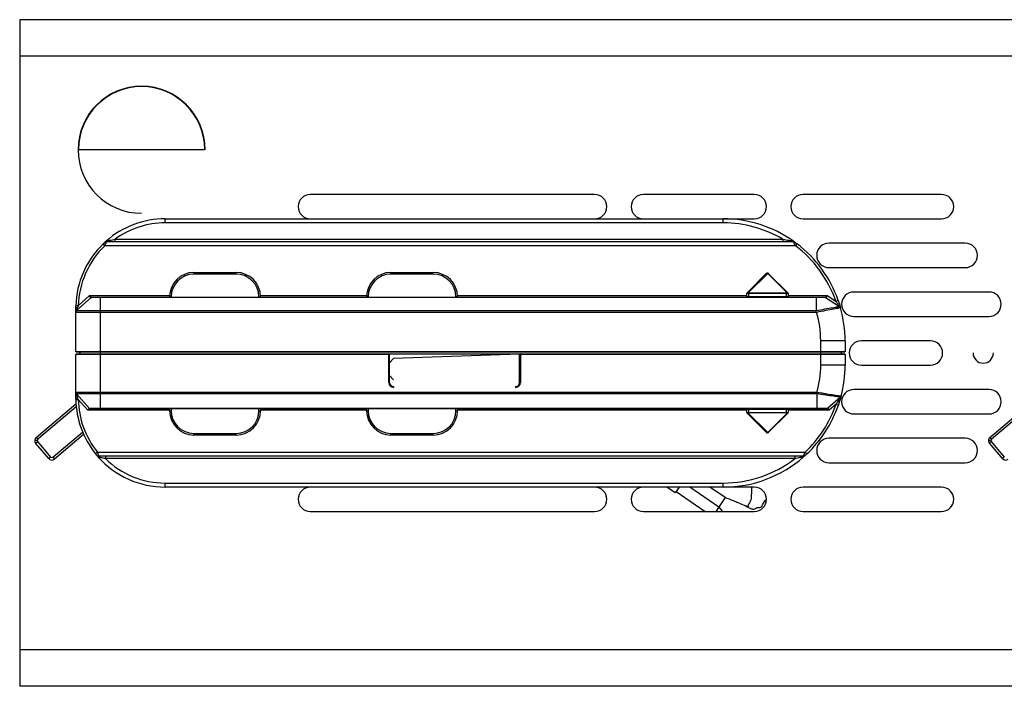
# Model space of a CAD drawing. Header units: millimetres. Extents: x -120 to 136, y 233 to 343.
# Tile 1 of 5: x -120 to 1, y 247 to 329. Entities that reach past the tile are written whole.
import ezdxf

# ---------------------------------------------------------------- set-up
doc = ezdxf.new("R2010")
doc.units = ezdxf.units.MM

msp = doc.modelspace()

# ---------------------------------------------------------------- linework, layer by layer
at = {"color": 7, "linetype": 'Continuous', "lineweight": 25}
for p, q in [((12.55, 328.86), (-119.95, 328.86)), ((-119.95, 328.86), (-119.95, 246.86)), ((12.55, 324.36), (-119.95, 324.36)), ((-97.19, 312.86), (-112.72, 312.86)), ((-49.18, 307.36), (-84.18, 307.36)), ((-29.53, 307.36), (-43.18, 307.36)), ((-6.48, 307.36), (-23.53, 307.36)), ((-102.05, 304.36), (-29.53, 304.36)), ((-102.05, 303.86), (-102.05, 304.36)), ((-33.35, 303.86), (-33.35, 304.36)), ((-23.53, 304.36), (-6.48, 304.36)), ((-33.35, 303.86), (-102.05, 303.86)), ((-108.22, 301.56), (-108.22, 301.86)), ((-108.22, 301.86), (-26.01, 301.86)), ((-26.01, 301.86), (-26.01, 301.56)), ((-109.48, 301.06), (-109.69, 301.27)), ((-109.62, 301.34), (-109.3, 301.63)), ((-24.46, 301.06), (-109.48, 301.06)), ((-109.31, 301.62), (-109.32, 301.62)), ((-109.27, 301.56), (-24.72, 301.56)), ((-24.71, 301.61), (-24.69, 301.57)), ((-24.69, 301.6), (-24.7, 301.6)), ((-24.67, 301.59), (-24.63, 301.56)), ((-24.27, 301.3), (-24.46, 301.06)), ((-3.56, 301.36), (-20.35, 301.36)), ((-20.35, 298.36), (-3.56, 298.36)), ((-98.51, 297.56), (-98.51, 297.76)), ((-98.51, 297.76), (-93.31, 297.76)), ((-93.31, 297.56), (-98.51, 297.56)), ((-93.31, 297.56), (-93.31, 297.76)), ((-74.26, 297.56), (-74.26, 297.76)), ((-74.26, 297.76), (-69.06, 297.76)), ((-69.06, 297.56), (-74.26, 297.56)), ((-69.06, 297.56), (-69.06, 297.76)), ((-30.42, 295.24), (-28.05, 297.62)), ((-27.87, 297.65), (-30.28, 295.24)), ((-25.48, 295.27), (-27.87, 297.65)), ((-27.8, 297.65), (-25.41, 295.27)), ((-111.16, 294.68), (-112.96, 293.07)), ((-112.75, 293.66), (-111.36, 294.91)), ((-111.36, 294.91), (-101.51, 294.91)), ((-110.05, 294.71), (-21.92, 294.71)), ((-110.05, 294.68), (-110.05, 293.07)), ((-21.92, 294.68), (-110.05, 294.68)), ((-101.51, 294.71), (-101.51, 294.76)), ((-101.51, 294.76), (-101.31, 294.76)), ((-101.31, 294.76), (-101.31, 294.71)), ((-90.51, 294.76), (-90.31, 294.76)), ((-90.51, 294.71), (-90.51, 294.76)), ((-90.31, 294.91), (-77.25, 294.91)), ((-90.31, 294.76), (-90.31, 294.71)), ((-77.26, 294.71), (-77.26, 294.76)), ((-77.06, 294.76), (-77.26, 294.76)), ((-77.06, 294.76), (-77.06, 294.71)), ((-66.06, 294.76), (-66.26, 294.76)), ((-66.26, 294.71), (-66.26, 294.76)), ((-66.06, 294.91), (-30.45, 294.91)), ((-66.06, 294.76), (-66.06, 294.71)), ((-30.45, 294.72), (-30.45, 295.17)), ((-30.45, 294.81), (-25.35, 294.81)), ((-30.25, 295.24), (-30.25, 294.71)), ((-30.25, 295.24), (-25.55, 295.24)), ((-25.55, 295.17), (-30.25, 295.17)), ((-25.55, 294.71), (-25.55, 295.24)), ((-25.35, 295.17), (-25.35, 294.81)), ((-25.35, 294.91), (-20.55, 294.91)), ((-25.35, 294.77), (-25.35, 294.71)), ((-21.92, 294.68), (-21.92, 293.07)), ((-20.77, 294.69), (-19.04, 293.58)), ((-20.55, 294.91), (-19.48, 294.22)), ((-0.63, 295.36), (-17.28, 295.36)), ((-112.75, 293.66), (-113.05, 293.67)), ((-113.05, 293.36), (-113.05, 293.67)), ((-112.75, 293.66), (-112.83, 293.44)), ((-19.2, 294.32), (-19.48, 294.22)), ((-113.05, 288.06), (-113.05, 292.85)), ((-110.05, 293.07), (-21.92, 293.07)), ((-21.87, 292.85), (-110.05, 292.85)), ((-110.05, 292.85), (-110.05, 283.04)), ((-17.28, 292.36), (-0.63, 292.36)), ((-21.35, 286.36), (-21.35, 289.36)), ((-18.35, 289.36), (-21.35, 289.36)), ((-18.35, 289.36), (-18.35, 288.06)), ((-7.85, 289.36), (-16.35, 289.36)), ((-113.05, 288.06), (-18.35, 288.06)), ((-113.05, 283.04), (-113.05, 287.66)), ((-74.42, 287.66), (-113.05, 287.66)), ((-18.45, 287.96), (-112.95, 287.96)), ((-112.95, 287.76), (-74.52, 287.76)), ((-112.55, 287.96), (-112.55, 287.76)), ((-74.52, 284.23), (-74.52, 287.76)), ((-74.42, 284.23), (-74.42, 287.76)), ((-74.42, 287.76), (-58.42, 287.76)), ((-58.42, 287.72), (-73.92, 287.17)), ((-58.42, 284.23), (-58.42, 287.76)), ((-18.35, 287.66), (-58.42, 287.66)), ((-58.32, 287.76), (-58.32, 284.23)), ((-58.32, 287.76), (-18.45, 287.76)), ((-18.85, 287.96), (-18.85, 287.76)), ((-18.35, 287.66), (-18.35, 286.36)), ((-73.92, 287.17), (-74.42, 286.64)), ((-18.35, 286.36), (-21.35, 286.36)), ((-16.35, 286.36), (-7.85, 286.36)), ((-74.42, 285.08), (-73.92, 284.54)), ((-74.42, 284.23), (-74.52, 284.23)), ((-73.92, 283.73), (-73.92, 283.63)), ((-58.92, 283.73), (-58.92, 283.63)), ((-58.42, 284.23), (-58.32, 284.23)), ((-112.98, 282.84), (-111.36, 281.04)), ((-110.05, 283.04), (-21.82, 283.04)), ((-21.85, 282.84), (-110.05, 282.84)), ((-110.05, 282.84), (-110.05, 281.04)), ((-21.85, 282.84), (-21.85, 281.04)), ((-18.93, 282.42), (-20.5, 281.03)), ((-0.63, 283.36), (-17.28, 283.36)), ((-117.93, 277.48), (-113.03, 281.62)), ((-113, 281.25), (-117.74, 277.25)), ((-113.05, 282.14), (-113.05, 282.36)), ((-113.05, 282.14), (-112.75, 282.14)), ((-111.55, 280.81), (-112.75, 282.14)), ((-19.46, 281.55), (-20.3, 280.81)), ((-19.46, 281.55), (-19.18, 281.45)), ((-0.54, 277.48), (4.37, 281.62)), ((4.4, 281.25), (-0.34, 277.25)), ((-101.51, 280.81), (-111.55, 280.81)), ((-111.35, 281.04), (-111.33, 281.02)), ((-110.05, 281.04), (-21.85, 281.04)), ((-21.85, 281.01), (-110.05, 281.01)), ((-101.51, 280.76), (-101.51, 281.01)), ((-101.51, 280.76), (-101.31, 280.76)), ((-101.31, 281.01), (-101.31, 280.76)), ((-90.51, 280.76), (-90.51, 281.01)), ((-90.51, 280.76), (-90.31, 280.76)), ((-90.31, 281.01), (-90.31, 280.76)), ((-77.26, 280.81), (-90.31, 280.81)), ((-77.26, 280.76), (-77.26, 281.01)), ((-77.06, 280.76), (-77.26, 280.76)), ((-77.06, 281.01), (-77.06, 280.76)), ((-66.26, 280.76), (-66.26, 281.01)), ((-66.06, 280.76), (-66.26, 280.76)), ((-66.06, 281.01), (-66.06, 280.76)), ((-30.45, 280.81), (-66.06, 280.81)), ((-30.45, 280.94), (-30.45, 281.01)), ((-25.35, 280.91), (-30.45, 280.91)), ((-30.45, 280.55), (-30.45, 280.91)), ((-28.05, 278.1), (-30.42, 280.47)), ((-30.28, 280.47), (-27.87, 278.06)), ((-30.25, 281.01), (-30.25, 280.48)), ((-30.25, 280.55), (-25.55, 280.55)), ((-25.55, 280.48), (-30.25, 280.48)), ((-27.87, 278.06), (-25.48, 280.45)), ((-25.41, 280.45), (-27.8, 278.06)), ((-25.55, 280.48), (-25.55, 281.01)), ((-25.35, 280.99), (-25.35, 280.55)), ((-20.3, 280.81), (-25.35, 280.81)), ((-17.28, 280.36), (-0.63, 280.36)), ((-115.87, 275.03), (-112.21, 278.13)), ((-112.08, 277.84), (-115.68, 274.8)), ((-98.51, 277.96), (-93.31, 277.96)), ((-98.51, 277.76), (-98.51, 277.96)), ((-93.31, 277.76), (-98.51, 277.76)), ((-93.31, 277.76), (-93.31, 277.96)), ((-74.26, 277.96), (-69.06, 277.96)), ((-74.26, 277.76), (-74.26, 277.96)), ((-69.06, 277.76), (-74.26, 277.76)), ((-69.06, 277.76), (-69.06, 277.96)), ((-117.81, 277.1), (-118.11, 277.1)), ((-117.99, 276.77), (-117.76, 276.97)), ((-116.38, 274.86), (-117.99, 276.77)), ((-117.93, 277.48), (-117.74, 277.25)), ((-117.76, 276.97), (-116.15, 275.06)), ((-3.56, 277.36), (-20.35, 277.36)), ((-0.41, 277.1), (-0.71, 277.1)), ((-0.59, 276.77), (-0.37, 276.97)), ((1.02, 274.86), (-0.59, 276.77)), ((-0.54, 277.48), (-0.34, 277.25)), ((-0.37, 276.97), (1.25, 275.06)), ((-110.63, 275.47), (-110.4, 275.66)), ((-110.31, 275.09), (-110.63, 275.47)), ((-110.46, 275.26), (-110.46, 275.26)), ((-110.4, 275.66), (-23.28, 275.66)), ((-110.36, 275.15), (-110.32, 275.1)), ((-23.49, 275.16), (-110.23, 275.16)), ((-109.4, 275.16), (-109.4, 274.86)), ((-24.52, 275.16), (-24.52, 274.86)), ((-23.28, 275.66), (-23.07, 275.44)), ((-116.15, 275.06), (-116.38, 274.86)), ((-115.87, 275.03), (-115.68, 274.8)), ((-110.28, 275.06), (-110.3, 275.09)), ((-110.3, 275.07), (-110.29, 275.07)), ((-24.52, 274.86), (-109.4, 274.86)), ((-23.44, 275.1), (-23.46, 275.08)), ((-23.45, 275.09), (-23.45, 275.1)), ((-20.35, 274.36), (-3.56, 274.36)), ((1.25, 275.06), (1.02, 274.86)), ((-102.05, 271.86), (-33.35, 271.86)), ((-102.05, 271.36), (-102.05, 271.86)), ((-33.35, 271.36), (-33.35, 271.86)), ((-29.53, 271.36), (-102.05, 271.36)), ((-39.26, 270.64), (-40.3, 271.36)), ((-38.76, 271.36), (-39.26, 270.64)), ((-39.14, 270.8), (-35.57, 268.36)), ((-33.9, 268.91), (-37.47, 271.36)), ((-33.11, 270.07), (-34.99, 271.36)), ((-6.48, 271.36), (-23.53, 271.36)), ((-33.11, 270.07), (-34.27, 268.36)), ((-84.18, 268.36), (-49.18, 268.36)), ((-43.18, 268.36), (-29.53, 268.36)), ((-33.9, 268.91), (-33.44, 268.36)), ((-23.53, 268.36), (-6.48, 268.36)), ((12.55, 251.36), (-119.95, 251.36)), ((12.55, 246.86), (-119.95, 246.86))]:
    msp.add_line(p, q, dxfattribs=at)
at = {"color": 7, "linetype": 'Continuous', "lineweight": 25, "flags": 128}
msp.add_lwpolyline([(-112.83, 293.44), (-112.88, 293.43), (-112.92, 293.43), (-112.96, 293.42), (-112.99, 293.41), (-113.02, 293.4), (-113.04, 293.38), (-113.05, 293.37), (-113.05, 293.36)], dxfattribs=at)
at = {"color": 7, "linetype": 'Continuous', "lineweight": 25}
for centre, radius, start, end in [((-104.95, 312.86), 7.82, 0, 270), ((-104.95, 312.86), 7.77, 0, 180), ((-84.18, 305.86), 1.5, 90, 270), ((-49.18, 305.86), 1.5, 270, 90), ((-43.18, 305.86), 1.5, 90, 270), ((-29.53, 305.86), 1.5, 270, 90), ((-23.53, 305.86), 1.5, 90, 270), ((-6.48, 305.86), 1.5, 270, 90), ((-102.05, 293.36), 11, 90, 131.2176), ((-33.35, 289.36), 15, 54.785, 90), ((-102.05, 293.36), 10.5, 90, 125.9506), ((-33.35, 289.36), 14.5, 59.5497, 90), ((-102.05, 293.36), 11, 133.9764, 178.3877), ((-102.05, 293.36), 10.7, 133.9764, 178.3877), ((-109.27, 301.26), 0.3, 113.598, 132.4117), ((-109.27, 301.26), 0.3, 90, 103.6393), ((-24.72, 301.26), 0.3, 54.0494, 90), ((-33.35, 289.36), 14.7, 19.3207, 52.7421), ((-33.35, 289.36), 15, 19.3207, 52.7421), ((-20.35, 299.86), 1.5, 90, 270), ((-3.56, 299.86), 1.5, 270, 90), ((-98.51, 294.76), 3, 90, 180), ((-98.51, 294.76), 2.8, 90, 180), ((-93.31, 294.76), 3, 0, 90), ((-93.31, 294.76), 2.8, 0, 90), ((-74.26, 294.76), 3, 90, 180), ((-74.26, 294.76), 2.8, 90, 180), ((-69.06, 294.76), 3, 0, 90), ((-69.06, 294.76), 2.8, 0, 90), ((-27.83, 297.6), 0.0619, 55.1431, 124.8569), ((-111.11, 294.62), 0.0901, 90.3571, 136.3543), ((-30.36, 295.18), 0.0908, 135.4111, 184.3811), ((-30.35, 295.17), 0.1, 135, 180), ((-29.99, 295.09), 0.321, 153.1663, 166.6259), ((-25.45, 295.21), 0.0619, 55.1431, 124.8569), ((-25.56, 295.12), 0.164, 27.2738, 62.7262), ((-25.46, 295.23), 0.0619, 325.1431, 34.8569), ((-25.45, 295.17), 0.1, 0, 45), ((-20.8, 294.62), 0.0845, 51.2224, 89.6924), ((-17.28, 293.86), 1.5, 90, 270), ((-0.63, 293.86), 1.5, 270, 90), ((-33.35, 289.36), 15, 360, 15.6588), ((-33.35, 289.36), 12, 0, 16.9146), ((-16.35, 287.86), 1.5, 90, 270), ((-7.85, 287.86), 1.5, 270, 90), ((-112.95, 288.06), 0.1, 180, 270), ((-112.95, 287.66), 0.1, 90, 180), ((-112.65, 287.86), 0.1, 270, 90), ((-74.52, 287.66), 0.1, 0, 90), ((-58.32, 287.66), 0.1, 90, 180), ((-18.45, 288.06), 0.1, 270, 0), ((-18.45, 287.66), 0.1, 0, 90), ((-1.35, 287.86), 1.25, 180, 0), ((-33.35, 286.36), 12, 343.9791, 360), ((-33.35, 286.36), 15, 345.3912, 0), ((-73.92, 284.23), 0.6, 180, 270), ((-73.92, 284.23), 0.5, 180, 270), ((-58.92, 284.23), 0.6, 270, 0), ((-58.92, 284.23), 0.5, 270, 360), ((-17.28, 281.86), 1.5, 90, 270), ((-0.63, 281.86), 1.5, 270, 90), ((-112.86, 282.71), 0.404, 241.1138, 277.4281), ((-102.05, 282.36), 11, 181.1403, 218.768), ((-102.05, 282.36), 10.7, 181.1403, 218.768), ((-33.35, 286.36), 14.7, 313.2901, 340.9246), ((-33.35, 286.36), 15, 313.2901, 340.9246), ((-111.3, 281.1), 0.0925, 218.1453, 269.5989), ((-98.51, 280.76), 3, 180, 270), ((-98.51, 280.76), 2.8, 180, 270), ((-93.31, 280.76), 2.8, 270, 0), ((-93.31, 280.76), 3, 270, 0), ((-74.26, 280.76), 3, 180, 270), ((-74.26, 280.76), 2.8, 180, 270), ((-69.06, 280.76), 2.8, 270, 0), ((-69.06, 280.76), 3, 270, 0), ((-30.35, 280.55), 0.1, 180, 225), ((-30.36, 280.54), 0.0908, 175.6189, 224.5889), ((-29.99, 280.62), 0.321, 193.3741, 206.8337), ((-25.56, 280.59), 0.164, 297.2738, 332.7262), ((-25.45, 280.5), 0.0619, 235.1431, 304.8569), ((-25.46, 280.48), 0.0619, 325.1431, 34.8569), ((-25.45, 280.55), 0.1, 315, 0), ((-20.55, 281.1), 0.09, 270.3551, 316.0882), ((-27.83, 278.11), 0.0619, 235.1431, 304.8569), ((-117.61, 277.1), 0.5, 130.191, 220.191), ((-117.61, 277.1), 0.2, 130.191, 220.191), ((-20.35, 275.86), 1.5, 90, 270), ((-3.56, 275.86), 1.5, 270, 90), ((-0.21, 277.1), 0.5, 130.191, 220.191), ((-0.21, 277.1), 0.2, 130.191, 220.191), ((-110.23, 275.46), 0.3, 236.1997, 270), ((-23.49, 275.46), 0.3, 270, 283.5754), ((-23.49, 275.46), 0.3, 293.5459, 312.1409), ((-116, 275.19), 0.5, 220.191, 310.191), ((-116, 275.19), 0.2, 220.191, 310.191), ((-102.05, 282.36), 11, 221.584, 270), ((-102.05, 282.36), 10.5, 225.5847, 270), ((-33.35, 286.36), 15, 270, 311.2679), ((-33.35, 286.36), 14.5, 270, 307.5235), ((1.4, 275.19), 0.5, 220.191, 310.191), ((-84.18, 269.86), 1.5, 90, 270), ((-49.18, 269.86), 1.5, 270, 90), ((-43.18, 269.86), 1.5, 90, 270), ((-29.53, 269.86), 1.5, 270, 90), ((-23.53, 269.86), 1.5, 90, 270), ((-6.48, 269.86), 1.5, 270, 90)]:
    msp.add_arc(centre, radius, start, end, dxfattribs=at)
for points, knots in [([(-109.3, 301.63), (-109.3, 301.63), (-109.3, 301.63), (-109.27, 301.64), (-109.19, 301.66), (-109.04, 301.69), (-108.72, 301.75), (-108.43, 301.81), (-108.22, 301.86)], [0, 0, 0, 0, 0.04546, 0.093307, 0.202304, 0.336929, 0.50168, 1, 1, 1, 1]), ([(-26.01, 301.86), (-25.76, 301.81), (-25.43, 301.75), (-25.04, 301.68), (-24.91, 301.65), (-24.85, 301.64)], [0, 0, 0, 0, 0.614972, 0.830288, 1, 1, 1, 1]), ([(-109.69, 301.27), (-109.64, 301.32), (-109.57, 301.39), (-109.5, 301.45), (-109.48, 301.47), (-109.48, 301.48), (-109.47, 301.48)], [0, 0, 0, 0, 0.497939, 0.748583, 0.874509, 1, 1, 1, 1]), ([(-109.27, 301.56), (-109.27, 301.55), (-109.27, 301.55), (-109.29, 301.52), (-109.31, 301.47), (-109.34, 301.39), (-109.39, 301.29), (-109.44, 301.17), (-109.47, 301.1), (-109.48, 301.06)], [0, 0, 0, 0, 0.117145, 0.239282, 0.367171, 0.501476, 0.701044, 0.838163, 1, 1, 1, 1]), ([(-109.28, 301.54), (-109.3, 301.55), (-109.34, 301.55), (-109.39, 301.53), (-109.42, 301.52), (-109.43, 301.51)], [0, 0, 0, 0, 0.5249049, 0.7686486, 1, 1, 1, 1]), ([(-109.38, 301.56), (-109.38, 301.57), (-109.36, 301.58), (-109.33, 301.61), (-109.3, 301.63)], [0, 0, 0, 0, 0.127731, 1, 1, 1, 1]), ([(-109.32, 301.61), (-109.32, 301.61), (-109.32, 301.62), (-109.31, 301.63), (-109.3, 301.63)], [0, 0, 0, 0, 0.502012, 1, 1, 1, 1]), ([(-24.85, 301.64), (-24.81, 301.63), (-24.75, 301.62), (-24.71, 301.61), (-24.71, 301.61), (-24.71, 301.61)], [0, 0, 0, 0, 0.556068, 0.786715, 1, 1, 1, 1]), ([(-24.46, 301.06), (-24.49, 301.13), (-24.56, 301.26), (-24.63, 301.39), (-24.68, 301.47), (-24.7, 301.52), (-24.72, 301.55), (-24.72, 301.55), (-24.72, 301.56)], [0, 0, 0, 0, 0.2981101, 0.4983966, 0.6343119, 0.7625039, 0.8839986, 1, 1, 1, 1]), ([(-24.59, 301.52), (-24.6, 301.53), (-24.62, 301.54), (-24.67, 301.55), (-24.7, 301.54), (-24.72, 301.54)], [0, 0, 0, 0, 0.223122, 0.463254, 1, 1, 1, 1]), ([(-24.71, 301.61), (-24.7, 301.61), (-24.69, 301.6), (-24.69, 301.6), (-24.68, 301.6)], [0, 0, 0, 0, 0.498942, 1, 1, 1, 1]), ([(-24.67, 301.58), (-24.67, 301.58), (-24.67, 301.59), (-24.68, 301.59), (-24.68, 301.59)], [0, 0, 0, 0, 0.5234097, 1, 1, 1, 1]), ([(-24.55, 301.5), (-24.55, 301.5), (-24.54, 301.49), (-24.51, 301.47), (-24.42, 301.4), (-24.33, 301.34), (-24.27, 301.3)], [0, 0, 0, 0, 0.125097, 0.251061, 0.501301, 1, 1, 1, 1]), ([(-28.05, 297.62), (-28.04, 297.63), (-28.01, 297.65), (-27.99, 297.66), (-27.98, 297.67)], [0, 0, 0, 0, 0.56256, 1, 1, 1, 1]), ([(-27.98, 297.67), (-27.98, 297.67), (-27.97, 297.68), (-27.96, 297.69), (-27.94, 297.69), (-27.93, 297.69), (-27.92, 297.69), (-27.91, 297.69), (-27.91, 297.68), (-27.91, 297.67), (-27.9, 297.67)], [0, 0, 0, 0, 0.124712, 0.249805, 0.374047, 0.499864, 0.625515, 0.749595, 0.875122, 1, 1, 1, 1]), ([(-27.87, 297.65), (-27.88, 297.66), (-27.9, 297.67), (-27.93, 297.68), (-27.96, 297.68), (-27.97, 297.67), (-27.98, 297.67)], [0, 0, 0, 0, 0.254714, 0.50551, 0.753541, 1, 1, 1, 1]), ([(-27.8, 297.66), (-27.81, 297.66), (-27.84, 297.68), (-27.88, 297.7), (-27.92, 297.7), (-27.95, 297.69), (-27.97, 297.68)], [0, 0, 0, 0, 0.228291, 0.473978, 0.734568, 1, 1, 1, 1]), ([(-27.9, 297.67), (-27.9, 297.67), (-27.88, 297.68), (-27.85, 297.68), (-27.82, 297.67), (-27.81, 297.66), (-27.8, 297.65)], [0, 0, 0, 0, 0.246459, 0.49449, 0.745286, 1, 1, 1, 1]), ([(-111.18, 294.68), (-111.19, 294.68), (-111.21, 294.68), (-111.24, 294.71), (-111.27, 294.75), (-111.31, 294.81), (-111.34, 294.87), (-111.36, 294.91)], [0, 0, 0, 0, 0.235516, 0.363568, 0.500155, 0.707229, 1, 1, 1, 1]), ([(-111.36, 294.91), (-111.33, 294.88), (-111.29, 294.83), (-111.22, 294.77), (-111.16, 294.72), (-111.13, 294.71), (-111.11, 294.71)], [0, 0, 0, 0, 0.291776, 0.500434, 0.75101, 1, 1, 1, 1]), ([(-110.05, 294.68), (-110.2, 294.68), (-110.49, 294.68), (-110.85, 294.68), (-111.11, 294.68), (-111.14, 294.68), (-111.16, 294.68)], [0, 0, 0, 0, 0.249104, 0.499038, 0.749376, 1, 1, 1, 1]), ([(-111.09, 294.71), (-111.07, 294.71), (-111.03, 294.71), (-110.76, 294.71), (-110.41, 294.71), (-110.17, 294.71), (-110.05, 294.71)], [0, 0, 0, 0, 0.280265, 0.559768, 0.779952, 1, 1, 1, 1]), ([(-30.31, 295.17), (-30.32, 295.17), (-30.36, 295.17), (-30.4, 295.18), (-30.43, 295.17), (-30.44, 295.17), (-30.45, 295.17)], [0, 0, 0, 0, 0.2505236, 0.5, 0.7494764, 1, 1, 1, 1]), ([(-30.45, 295.17), (-30.45, 295.17), (-30.45, 295.17), (-30.45, 295.17), (-30.45, 295.17)], [0, 0, 0, 0, 0.560974, 1, 1, 1, 1]), ([(-30.43, 295.24), (-30.43, 295.24), (-30.43, 295.24), (-30.42, 295.24), (-30.42, 295.24)], [0, 0, 0, 0, 0.555689, 1, 1, 1, 1]), ([(-30.42, 295.24), (-30.42, 295.24), (-30.4, 295.25), (-30.37, 295.26), (-30.33, 295.25), (-30.3, 295.24), (-30.28, 295.24)], [0, 0, 0, 0, 0.250524, 0.5, 0.749476, 1, 1, 1, 1]), ([(-30.25, 295.17), (-30.26, 295.17), (-30.28, 295.17), (-30.3, 295.17), (-30.31, 295.17)], [0, 0, 0, 0, 0.558905, 1, 1, 1, 1]), ([(-30.28, 295.24), (-30.28, 295.24), (-30.27, 295.24), (-30.26, 295.24), (-30.25, 295.24)], [0, 0, 0, 0, 0.56384, 1, 1, 1, 1]), ([(-25.55, 295.24), (-25.55, 295.24), (-25.53, 295.24), (-25.51, 295.25), (-25.49, 295.26), (-25.48, 295.27)], [0, 0, 0, 0, 0.258158, 0.53309, 1, 1, 1, 1]), ([(-25.41, 295.19), (-25.42, 295.19), (-25.44, 295.18), (-25.48, 295.17), (-25.52, 295.17), (-25.54, 295.17), (-25.55, 295.17)], [0, 0, 0, 0, 0.266914, 0.521385, 0.765105, 1, 1, 1, 1]), ([(-25.41, 295.27), (-25.41, 295.26), (-25.4, 295.25), (-25.39, 295.24), (-25.39, 295.24), (-25.38, 295.24)], [0, 0, 0, 0, 0.3029975, 0.5890577, 1, 1, 1, 1]), ([(-25.35, 295.17), (-25.36, 295.17), (-25.36, 295.17), (-25.37, 295.17), (-25.39, 295.18), (-25.4, 295.19), (-25.41, 295.19)], [0, 0, 0, 0, 0.2348953, 0.4786153, 0.7330859, 1, 1, 1, 1]), ([(-21.92, 294.71), (-21.76, 294.71), (-21.44, 294.71), (-21.08, 294.71), (-20.86, 294.71), (-20.83, 294.71), (-20.82, 294.71)], [0, 0, 0, 0, 0.280234, 0.5595, 0.779676, 1, 1, 1, 1]), ([(-20.77, 294.69), (-20.77, 294.69), (-20.78, 294.69), (-20.85, 294.69), (-20.96, 294.69), (-21.15, 294.69), (-21.47, 294.69), (-21.77, 294.68), (-21.92, 294.68)], [0, 0, 0, 0, 0.125123, 0.250337, 0.375483, 0.50046, 0.749592, 1, 1, 1, 1]), ([(-20.8, 294.71), (-20.77, 294.71), (-20.74, 294.72), (-20.68, 294.77), (-20.62, 294.83), (-20.57, 294.88), (-20.55, 294.91)], [0, 0, 0, 0, 0.28376, 0.499856, 0.711341, 1, 1, 1, 1]), ([(-20.55, 294.91), (-20.57, 294.87), (-20.6, 294.81), (-20.65, 294.74), (-20.7, 294.69), (-20.73, 294.69), (-20.74, 294.69)], [0, 0, 0, 0, 0.292086, 0.500271, 0.76229, 1, 1, 1, 1]), ([(-113.05, 293.36), (-113.05, 293.41), (-113.05, 293.52), (-113.05, 293.62), (-113.05, 293.67)], [0, 0, 0, 0, 0.559707, 1, 1, 1, 1]), ([(-113.05, 292.85), (-113.05, 292.86), (-113.05, 292.88), (-113.05, 293.05), (-113.05, 293.24), (-113.05, 293.36)], [0, 0, 0, 0, 0.246455, 0.523884, 1, 1, 1, 1]), ([(-112.96, 293.07), (-112.95, 293.07), (-112.95, 293.08), (-112.94, 293.1), (-112.92, 293.17), (-112.88, 293.29), (-112.85, 293.39), (-112.83, 293.44)], [0, 0, 0, 0, 0.0862538, 0.1795525, 0.4031836, 0.6601075, 1, 1, 1, 1]), ([(-21.92, 293.07), (-21.55, 293.14), (-20.81, 293.28), (-19.85, 293.44), (-19.31, 293.53), (-19.07, 293.57), (-19.05, 293.57), (-19.04, 293.58)], [0, 0, 0, 0, 0.245578, 0.493321, 0.744666, 0.872359, 1, 1, 1, 1]), ([(-18.91, 293.41), (-18.95, 293.4), (-19.02, 293.39), (-19.39, 293.32), (-19.89, 293.23), (-20.72, 293.08), (-21.5, 292.93), (-21.88, 292.85)], [0, 0, 0, 0, 0.245316, 0.371896, 0.500748, 0.749916, 1, 1, 1, 1]), ([(-19.48, 294.22), (-19.4, 294.1), (-19.26, 293.91), (-19.12, 293.7), (-19.06, 293.61), (-19.04, 293.58), (-19.04, 293.58), (-19.04, 293.58)], [0, 0, 0, 0, 0.499246, 0.7614824, 0.8977205, 0.9515605, 1, 1, 1, 1]), ([(-19.2, 294.32), (-19.17, 294.22), (-19.1, 294.03), (-19.02, 293.79), (-18.97, 293.62), (-18.94, 293.51), (-18.92, 293.42), (-18.91, 293.41), (-18.91, 293.41)], [0, 0, 0, 0, 0.248637, 0.498259, 0.629395, 0.749018, 0.874632, 1, 1, 1, 1]), ([(-112.96, 293.07), (-112.91, 293.07), (-112.82, 293.07), (-112.15, 293.07), (-111.19, 293.07), (-110.43, 293.07), (-110.05, 293.07)], [0, 0, 0, 0, 0.250624, 0.500962, 0.750896, 1, 1, 1, 1]), ([(-21.88, 292.85), (-21.88, 292.85), (-21.89, 292.85), (-21.89, 292.85), (-21.9, 292.87), (-21.9, 292.91), (-21.91, 292.97), (-21.91, 293.03), (-21.91, 293.06), (-21.92, 293.07)], [0, 0, 0, 0, 0.01165, 0.024388, 0.056356, 0.242074, 0.489201, 0.750092, 1, 1, 1, 1]), ([(-21.88, 292.85), (-21.88, 292.85), (-21.88, 292.85), (-21.88, 292.85), (-21.87, 292.85)], [0, 0, 0, 0, 0.56, 1, 1, 1, 1]), ([(-113.05, 282.36), (-113.05, 282.46), (-113.05, 282.66), (-113.05, 282.88), (-113.05, 283.02), (-113.05, 283.04), (-113.05, 283.04)], [0, 0, 0, 0, 0.319303, 0.619517, 0.823328, 1, 1, 1, 1]), ([(-110.05, 282.84), (-110.44, 282.84), (-111.2, 282.84), (-112.17, 282.84), (-112.85, 282.84), (-112.93, 282.84), (-112.98, 282.84)], [0, 0, 0, 0, 0.248345, 0.498224, 0.748881, 1, 1, 1, 1]), ([(-112.81, 282.31), (-112.85, 282.44), (-112.91, 282.62), (-112.96, 282.79), (-112.98, 282.84), (-112.98, 282.84), (-112.98, 282.84)], [0, 0, 0, 0, 0.622339, 0.842635, 0.926519, 1, 1, 1, 1]), ([(-21.83, 283.04), (-21.83, 283.04), (-21.83, 283.04), (-21.83, 283.04), (-21.84, 283.03), (-21.84, 283.02), (-21.84, 282.99), (-21.85, 282.92), (-21.85, 282.88), (-21.85, 282.84)], [0, 0, 0, 0, 0.013125, 0.026625, 0.058279, 0.117079, 0.241397, 0.485474, 1, 1, 1, 1]), ([(-18.93, 282.42), (-18.98, 282.43), (-19.06, 282.44), (-19.75, 282.53), (-20.71, 282.67), (-21.47, 282.78), (-21.85, 282.84)], [0, 0, 0, 0, 0.249805, 0.49996, 0.749808, 1, 1, 1, 1]), ([(-21.82, 283.04), (-21.82, 283.04), (-21.82, 283.04), (-21.83, 283.04), (-21.83, 283.04)], [0, 0, 0, 0, 0.56, 1, 1, 1, 1]), ([(-21.83, 283.04), (-21.61, 283.01), (-21.2, 282.94), (-20.46, 282.81), (-19.81, 282.72), (-19.33, 282.64), (-18.95, 282.59), (-18.88, 282.58), (-18.84, 282.57)], [0, 0, 0, 0, 0.13766, 0.267096, 0.500211, 0.628144, 0.754255, 1, 1, 1, 1]), ([(-18.93, 282.42), (-18.93, 282.42), (-18.93, 282.42), (-18.94, 282.41), (-18.96, 282.37), (-19.04, 282.24), (-19.21, 281.95), (-19.36, 281.71), (-19.46, 281.55)], [0, 0, 0, 0, 0.020115, 0.041363, 0.090341, 0.227579, 0.499888, 1, 1, 1, 1]), ([(-18.84, 282.57), (-18.84, 282.57), (-18.84, 282.57), (-18.85, 282.52), (-18.89, 282.39), (-18.99, 282.02), (-19.1, 281.68), (-19.18, 281.45)], [0, 0, 0, 0, 0.058459, 0.117989, 0.251977, 0.501561, 1, 1, 1, 1]), ([(-113.05, 282.14), (-113.05, 282.18), (-113.05, 282.25), (-113.05, 282.32), (-113.05, 282.36)], [0, 0, 0, 0, 0.5599088, 1, 1, 1, 1]), ([(-112.75, 282.14), (-112.76, 282.17), (-112.78, 282.23), (-112.8, 282.29), (-112.81, 282.31)], [0, 0, 0, 0, 0.560017, 1, 1, 1, 1]), ([(-111.55, 280.81), (-111.53, 280.84), (-111.5, 280.9), (-111.46, 280.97), (-111.43, 281.01), (-111.41, 281.03), (-111.39, 281.04), (-111.38, 281.04), (-111.37, 281.04)], [0, 0, 0, 0, 0.293251, 0.499555, 0.637104, 0.765175, 0.88546, 1, 1, 1, 1]), ([(-111.3, 281.01), (-111.32, 281), (-111.35, 281), (-111.41, 280.95), (-111.48, 280.88), (-111.53, 280.84), (-111.55, 280.81)], [0, 0, 0, 0, 0.241205, 0.499381, 0.706814, 1, 1, 1, 1]), ([(-111.36, 281.04), (-111.34, 281.04), (-111.3, 281.04), (-111, 281.04), (-110.57, 281.04), (-110.22, 281.04), (-110.05, 281.04)], [0, 0, 0, 0, 0.251119, 0.501776, 0.751655, 1, 1, 1, 1]), ([(-110.05, 281.01), (-110.24, 281.01), (-110.6, 281.01), (-111, 281.01), (-111.24, 281.01), (-111.27, 281.01), (-111.29, 281.01)], [0, 0, 0, 0, 0.279643, 0.558893, 0.778927, 1, 1, 1, 1]), ([(-30.45, 280.55), (-30.45, 280.55), (-30.45, 280.55), (-30.45, 280.55), (-30.45, 280.54)], [0, 0, 0, 0, 0.558905, 1, 1, 1, 1]), ([(-30.45, 280.54), (-30.44, 280.54), (-30.43, 280.54), (-30.4, 280.54), (-30.36, 280.54), (-30.32, 280.54), (-30.31, 280.54)], [0, 0, 0, 0, 0.250524, 0.5, 0.749476, 1, 1, 1, 1]), ([(-30.42, 280.47), (-30.42, 280.48), (-30.43, 280.48), (-30.43, 280.48), (-30.43, 280.48)], [0, 0, 0, 0, 0.56384, 1, 1, 1, 1]), ([(-30.28, 280.47), (-30.3, 280.47), (-30.33, 280.46), (-30.37, 280.45), (-30.4, 280.46), (-30.42, 280.47), (-30.42, 280.47)], [0, 0, 0, 0, 0.250524, 0.5, 0.749476, 1, 1, 1, 1]), ([(-30.31, 280.54), (-30.3, 280.55), (-30.28, 280.55), (-30.26, 280.55), (-30.25, 280.55)], [0, 0, 0, 0, 0.560974, 1, 1, 1, 1]), ([(-30.25, 280.48), (-30.26, 280.48), (-30.27, 280.48), (-30.28, 280.47), (-30.28, 280.47)], [0, 0, 0, 0, 0.555689, 1, 1, 1, 1]), ([(-25.55, 280.55), (-25.54, 280.55), (-25.52, 280.55), (-25.48, 280.54), (-25.44, 280.53), (-25.42, 280.52), (-25.41, 280.52)], [0, 0, 0, 0, 0.234895, 0.478615, 0.733086, 1, 1, 1, 1]), ([(-25.48, 280.45), (-25.49, 280.45), (-25.5, 280.46), (-25.52, 280.47), (-25.54, 280.48), (-25.55, 280.48)], [0, 0, 0, 0, 0.302998, 0.589058, 1, 1, 1, 1]), ([(-25.41, 280.52), (-25.4, 280.52), (-25.39, 280.53), (-25.37, 280.54), (-25.36, 280.55), (-25.36, 280.55), (-25.35, 280.55)], [0, 0, 0, 0, 0.2669141, 0.5213847, 0.7651047, 1, 1, 1, 1]), ([(-25.38, 280.48), (-25.38, 280.48), (-25.39, 280.48), (-25.39, 280.47), (-25.41, 280.46), (-25.41, 280.45)], [0, 0, 0, 0, 0.258158, 0.53309, 1, 1, 1, 1]), ([(-21.85, 281.04), (-21.68, 281.04), (-21.33, 281.04), (-20.96, 281.03), (-20.73, 281.03), (-20.6, 281.03), (-20.52, 281.03), (-20.51, 281.03), (-20.5, 281.03)], [0, 0, 0, 0, 0.249304, 0.498437, 0.623173, 0.748761, 0.873801, 1, 1, 1, 1]), ([(-20.57, 281.01), (-20.59, 281.01), (-20.64, 281.01), (-21, 281.01), (-21.42, 281.01), (-21.71, 281.01), (-21.85, 281.01)], [0, 0, 0, 0, 0.279407, 0.558601, 0.77883, 1, 1, 1, 1]), ([(-20.3, 280.81), (-20.33, 280.84), (-20.37, 280.88), (-20.44, 280.95), (-20.5, 281), (-20.53, 281), (-20.55, 281.01)], [0, 0, 0, 0, 0.291698, 0.500423, 0.750507, 1, 1, 1, 1]), ([(-20.48, 281.03), (-20.47, 281.03), (-20.45, 281.03), (-20.42, 281), (-20.39, 280.96), (-20.35, 280.9), (-20.32, 280.84), (-20.3, 280.81)], [0, 0, 0, 0, 0.235588, 0.363632, 0.500167, 0.707269, 1, 1, 1, 1]), ([(-28.05, 278.1), (-28.04, 278.09), (-28.01, 278.07), (-27.99, 278.05), (-27.98, 278.04)], [0, 0, 0, 0, 0.56256, 1, 1, 1, 1]), ([(-27.98, 278.04), (-27.97, 278.04), (-27.96, 278.03), (-27.93, 278.04), (-27.9, 278.04), (-27.88, 278.06), (-27.87, 278.06)], [0, 0, 0, 0, 0.246459, 0.49449, 0.745286, 1, 1, 1, 1]), ([(-27.9, 278.04), (-27.91, 278.04), (-27.91, 278.03), (-27.91, 278.03), (-27.92, 278.02), (-27.93, 278.02), (-27.94, 278.02), (-27.96, 278.03), (-27.97, 278.03), (-27.98, 278.04), (-27.98, 278.04)], [0, 0, 0, 0, 0.124712, 0.249805, 0.374047, 0.499864, 0.625515, 0.749595, 0.875122, 1, 1, 1, 1]), ([(-27.8, 278.06), (-27.81, 278.06), (-27.82, 278.04), (-27.85, 278.04), (-27.88, 278.03), (-27.9, 278.04), (-27.9, 278.04)], [0, 0, 0, 0, 0.254714, 0.50551, 0.753541, 1, 1, 1, 1]), ([(-110.47, 275.27), (-110.47, 275.27), (-110.47, 275.28), (-110.5, 275.3), (-110.55, 275.37), (-110.6, 275.43), (-110.63, 275.47)], [0, 0, 0, 0, 0.067422, 0.282556, 0.49838, 1, 1, 1, 1]), ([(-110.47, 275.27), (-110.45, 275.25), (-110.42, 275.22), (-110.37, 275.19), (-110.3, 275.17), (-110.26, 275.17), (-110.24, 275.17)], [0, 0, 0, 0, 0.246653, 0.499715, 0.752931, 1, 1, 1, 1]), ([(-110.28, 275.06), (-110.31, 275.09), (-110.37, 275.15), (-110.42, 275.22), (-110.44, 275.24), (-110.45, 275.25)], [0, 0, 0, 0, 0.336078, 0.671367, 1, 1, 1, 1]), ([(-110.4, 275.66), (-110.38, 275.62), (-110.36, 275.54), (-110.32, 275.42), (-110.29, 275.32), (-110.26, 275.24), (-110.24, 275.19), (-110.23, 275.16), (-110.23, 275.16), (-110.23, 275.16)], [0, 0, 0, 0, 0.160604, 0.297285, 0.498268, 0.631359, 0.759067, 0.881796, 1, 1, 1, 1]), ([(-23.49, 275.16), (-23.49, 275.16), (-23.49, 275.16), (-23.48, 275.19), (-23.45, 275.24), (-23.42, 275.32), (-23.37, 275.42), (-23.32, 275.54), (-23.29, 275.62), (-23.28, 275.66)], [0, 0, 0, 0, 0.117317, 0.239507, 0.367351, 0.501532, 0.703112, 0.839704, 1, 1, 1, 1]), ([(-23.49, 275.17), (-23.46, 275.17), (-23.42, 275.16), (-23.37, 275.18), (-23.35, 275.19), (-23.33, 275.2)], [0, 0, 0, 0, 0.525395, 0.768994, 1, 1, 1, 1]), ([(-23.38, 275.15), (-23.39, 275.15), (-23.41, 275.13), (-23.44, 275.1), (-23.46, 275.08)], [0, 0, 0, 0, 0.125581, 1, 1, 1, 1]), ([(-23.07, 275.44), (-23.12, 275.39), (-23.19, 275.32), (-23.26, 275.26), (-23.29, 275.24), (-23.29, 275.24), (-23.29, 275.23)], [0, 0, 0, 0, 0.497923, 0.748554, 0.874506, 1, 1, 1, 1]), ([(-110.32, 275.11), (-110.32, 275.1), (-110.32, 275.1), (-110.32, 275.09), (-110.31, 275.09), (-110.31, 275.08)], [0, 0, 0, 0, 0.52296, 0.766515, 1, 1, 1, 1]), ([(-109.4, 274.86), (-109.59, 274.9), (-109.83, 274.95), (-110.09, 275.01), (-110.2, 275.04), (-110.27, 275.05), (-110.28, 275.05), (-110.28, 275.06)], [0, 0, 0, 0, 0.498323, 0.652536, 0.78435, 0.897871, 1, 1, 1, 1]), ([(-23.46, 275.08), (-23.46, 275.08), (-23.47, 275.08), (-23.5, 275.07), (-23.57, 275.06), (-23.72, 275.03), (-24.03, 274.96), (-24.31, 274.9), (-24.52, 274.86)], [0, 0, 0, 0, 0.045178, 0.092872, 0.201794, 0.336476, 0.501432, 1, 1, 1, 1]), ([(-29.84, 271.36), (-29.86, 271.18), (-29.89, 270.83), (-29.89, 270.45), (-29.9, 270.11), (-29.94, 269.82), (-30.02, 269.59), (-30.15, 269.38), (-30.26, 269.19), (-30.38, 268.98), (-30.44, 268.82), (-30.45, 268.85), (-30.45, 268.86)], [0, 0, 0, 0, 0.143003, 0.270172, 0.362883, 0.430015, 0.487473, 0.552089, 0.635848, 0.742428, 0.960321, 1, 1, 1, 1]), ([(-30.74, 269.11), (-31, 269.22), (-31.43, 269.39), (-32.23, 269.71), (-32.76, 269.93), (-33.11, 270.07)], [0, 0, 0, 0, 0.344728, 0.578653, 1, 1, 1, 1]), ([(-30.18, 268.92), (-30.18, 268.92), (-30.18, 268.92), (-30.24, 268.92), (-30.33, 268.95), (-30.52, 269.02), (-30.66, 269.08), (-30.74, 269.11)], [0, 0, 0, 0, 0.208605, 0.3454878, 0.4633963, 0.7048673, 1, 1, 1, 1]), ([(-30.73, 269.1), (-30.63, 269.07), (-30.4, 268.98), (-30.12, 268.8), (-29.87, 268.69), (-29.71, 268.65), (-29.5, 268.64), (-29.38, 268.73), (-29.2, 268.85), (-28.97, 268.85), (-28.74, 268.87), (-28.59, 269), (-28.42, 269.38), (-28.2, 269.74), (-28.01, 269.88), (-28.01, 269.88)], [0, 0, 0, 0, 0.064073, 0.150905, 0.196058, 0.247719, 0.299842, 0.453671, 0.551032, 0.621875, 0.662769, 0.70832, 0.76963, 0.998899, 1, 1, 1, 1])]:
    msp.add_open_spline(points, degree=3, knots=knots, dxfattribs=at)
for points in [[(-111.16, 294.68), (-111.15, 294.69), (-111.13, 294.7), (-111.11, 294.71), (-111.09, 294.71)], [(-110.05, 294.68), (-110.05, 294.69), (-110.05, 294.7), (-110.05, 294.71), (-110.05, 294.71)], [(-21.92, 294.68), (-21.92, 294.69), (-21.92, 294.7), (-21.92, 294.71), (-21.92, 294.71)], [(-20.77, 294.69), (-20.77, 294.7), (-20.79, 294.7), (-20.81, 294.71), (-20.82, 294.71)], [(-18.91, 293.41), (-18.92, 293.44), (-18.95, 293.51), (-19.01, 293.55), (-19.04, 293.58)], [(-112.96, 293.07), (-112.97, 293.06), (-113, 293.03), (-113.03, 292.97), (-113.05, 292.91), (-113.05, 292.87), (-113.05, 292.85)], [(-110.05, 292.85), (-110.45, 292.85), (-111.23, 292.85), (-112.23, 292.85), (-112.92, 292.85), (-113.01, 292.85), (-113.05, 292.85)], [(-110.05, 293.07), (-110.05, 293.06), (-110.05, 293.03), (-110.05, 292.97), (-110.05, 292.91), (-110.05, 292.87), (-110.05, 292.85)], [(-113.05, 283.04), (-113.01, 283.04), (-112.92, 283.04), (-112.23, 283.04), (-111.23, 283.04), (-110.45, 283.04), (-110.05, 283.04)], [(-113.05, 283.04), (-113.05, 283.01), (-113.04, 282.93), (-113, 282.87), (-112.98, 282.84)], [(-110.05, 283.04), (-110.05, 283.01), (-110.05, 282.93), (-110.05, 282.87), (-110.05, 282.84)], [(-18.93, 282.42), (-18.91, 282.45), (-18.87, 282.49), (-18.85, 282.55), (-18.84, 282.57)], [(-111.36, 281.04), (-111.35, 281.04), (-111.35, 281.03), (-111.33, 281.01), (-111.31, 281.01), (-111.29, 281.01), (-111.29, 281.01)], [(-110.05, 281.04), (-110.05, 281.04), (-110.05, 281.03), (-110.05, 281.01), (-110.05, 281.01), (-110.05, 281.01), (-110.05, 281.01)], [(-21.85, 281.04), (-21.85, 281.04), (-21.85, 281.03), (-21.85, 281.01), (-21.85, 281.01), (-21.85, 281.01), (-21.85, 281.01)], [(-20.5, 281.03), (-20.51, 281.02), (-20.53, 281.01), (-20.56, 281.01), (-20.57, 281.01)]]:
    msp.add_open_spline(points, degree=3, dxfattribs=at)

doc.saveas('drawing.dxf')
